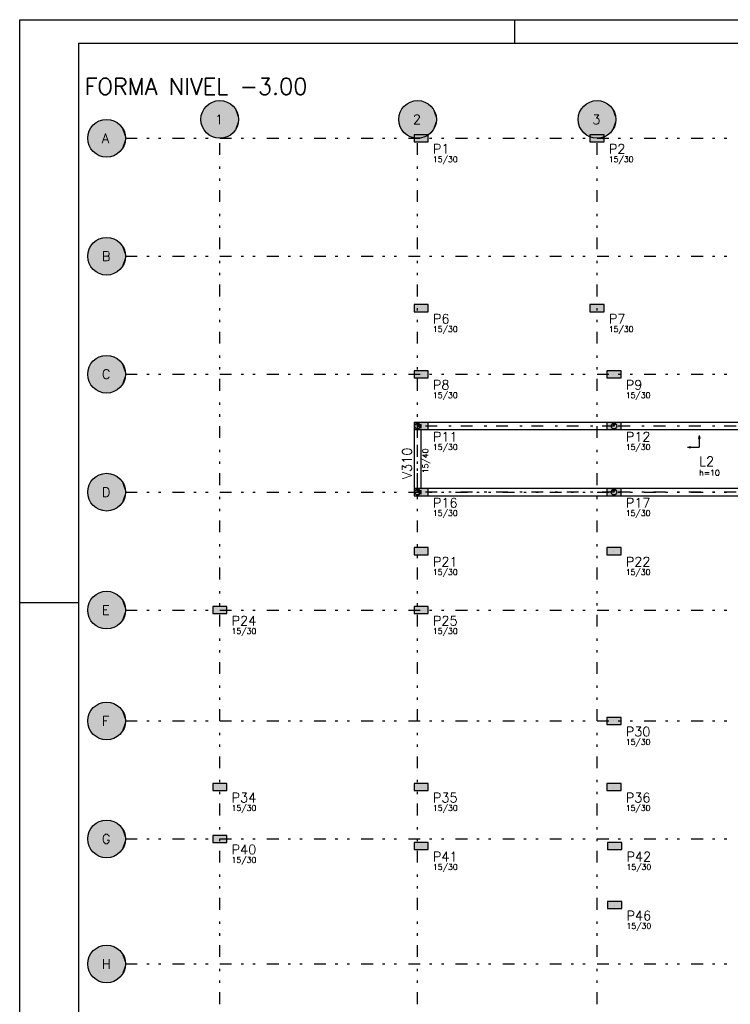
# Model space of a CAD drawing. Extents: x 0 to 119, y 0 to 84.
# Tile 2 of 8: x 0 to 30, y 42 to 84. Entities that reach past the tile are written whole.
import ezdxf

# ---------------------------------------------------------------- set-up
doc = ezdxf.new("R2010")
doc.units = 0
doc.header["$MEASUREMENT"] = 0
doc.linetypes.add('ESTILO_TQS_0003', pattern=[1.5, 0.5, -0.4, 0.1, -0.5])
doc.linetypes.add('ESTILO_TQS_0004', pattern=[2, 0.5, -0.4, 0.1, -0.4, 0.1, -0.5])
for name, color, linetype in [('1', 1, 'CONTINUOUS'), ('2', 2, 'CONTINUOUS'), ('3', 3, 'CONTINUOUS'), ('4', 4, 'CONTINUOUS'), ('6', 6, 'CONTINUOUS'), ('8', 8, 'CONTINUOUS'), ('9', 9, 'CONTINUOUS')]:
    doc.layers.add(name, color=color, linetype=linetype)
doc.styles.get("Standard").update_dxf_attribs({"font": 'ROMANS.SHX'})

msp = doc.modelspace()

# ---------------------------------------------------------------- linework, layer by layer
at = {"layer": '1', "linetype": 'Continuous'}
for points in [[(16.95263, 67.02242), (16.80263, 67.02242), (16.87763, 66.87242), (16.95263, 67.02242)], [(17.02763, 66.79742), (17.02763, 66.94742), (16.87763, 66.87242), (17.02763, 66.79742)], [(24.90763, 67.02242), (17.32763, 67.02242)], [(25.28263, 67.02242), (25.13263, 67.02242), (25.20763, 66.87242), (25.28263, 67.02242)], [(33.08763, 67.02242), (25.50763, 67.02242)], [(16.72763, 66.72242), (16.72763, 64.22242)], [(17.02763, 64.22242), (17.02763, 66.72242)], [(17.32763, 66.72242), (24.90763, 66.72242)], [(25.50763, 66.72242), (33.08763, 66.72242)], [(16.95263, 64.22242), (16.80263, 64.22242), (16.87763, 64.07242), (16.95263, 64.22242)], [(17.02763, 63.99742), (17.02763, 64.14742), (16.87763, 64.07242), (17.02763, 63.99742)], [(24.90763, 64.22242), (17.32763, 64.22242)], [(17.32763, 63.92242), (24.90763, 63.92242)], [(25.28263, 64.22242), (25.13263, 64.22242), (25.20763, 64.07242), (25.28263, 64.22242)], [(33.08763, 64.22242), (25.50763, 64.22242)], [(25.50763, 63.92242), (33.08763, 63.92242)]]:
    msp.add_lwpolyline(points, dxfattribs=at)
for centre in [(16.87763, 66.87242), (16.87763, 66.87242), (25.20763, 66.87242), (16.87763, 64.07242), (16.87763, 64.07242), (25.20763, 64.07242)]:
    msp.add_circle(centre, 0.12, dxfattribs=at)
at = {"layer": '2', "linetype": 'Continuous'}
for centre in [(8.48763, 79.87242), (16.87763, 79.87242), (24.48763, 79.87242), (3.68763, 79.07242), (3.68763, 74.07242), (3.68763, 69.07242), (3.68763, 64.07242), (3.68763, 59.07242), (3.68763, 54.37242), (3.68763, 49.37242), (3.68763, 44.07242)]:
    msp.add_circle(centre, 0.8, dxfattribs=at)
at = {"layer": '6', "linetype": 'Continuous'}
for points in [[(16.72763, 79.22242), (16.72763, 78.92242), (17.32763, 78.92242), (17.32763, 79.22242), (16.72763, 79.22242)], [(24.18763, 79.22242), (24.18763, 78.92242), (24.78763, 78.92242), (24.78763, 79.22242), (24.18763, 79.22242)], [(16.72763, 72.02242), (16.72763, 71.72242), (17.32763, 71.72242), (17.32763, 72.02242), (16.72763, 72.02242)], [(24.18763, 72.02242), (24.18763, 71.72242), (24.78763, 71.72242), (24.78763, 72.02242), (24.18763, 72.02242)], [(16.72763, 69.22242), (16.72763, 68.92242), (17.32763, 68.92242), (17.32763, 69.22242), (16.72763, 69.22242)], [(24.90763, 69.22242), (24.90763, 68.92242), (25.50763, 68.92242), (25.50763, 69.22242), (24.90763, 69.22242)], [(17.32763, 66.72242), (17.32763, 67.02242), (16.72763, 67.02242), (16.72763, 66.72242), (17.32763, 66.72242)], [(24.90763, 67.02242), (24.90763, 66.72242), (25.50763, 66.72242), (25.50763, 67.02242), (24.90763, 67.02242)], [(17.32763, 63.92242), (17.32763, 64.22242), (16.72763, 64.22242), (16.72763, 63.92242), (17.32763, 63.92242)], [(25.50763, 63.92242), (25.50763, 64.22242), (24.90763, 64.22242), (24.90763, 63.92242), (25.50763, 63.92242)], [(17.32763, 61.42242), (17.32763, 61.72242), (16.72763, 61.72242), (16.72763, 61.42242), (17.32763, 61.42242)], [(25.50763, 61.42242), (25.50763, 61.72242), (24.90763, 61.72242), (24.90763, 61.42242), (25.50763, 61.42242)], [(8.78763, 58.92242), (8.78763, 59.22242), (8.18763, 59.22242), (8.18763, 58.92242), (8.78763, 58.92242)], [(17.32763, 58.92242), (17.32763, 59.22242), (16.72763, 59.22242), (16.72763, 58.92242), (17.32763, 58.92242)], [(25.50763, 54.22242), (25.50763, 54.52242), (24.90763, 54.52242), (24.90763, 54.22242), (25.50763, 54.22242)], [(8.78763, 51.42242), (8.78763, 51.72242), (8.18763, 51.72242), (8.18763, 51.42242), (8.78763, 51.42242)], [(17.32763, 51.42242), (17.32763, 51.72242), (16.72763, 51.72242), (16.72763, 51.42242), (17.32763, 51.42242)], [(25.50763, 51.42242), (25.50763, 51.72242), (24.90763, 51.72242), (24.90763, 51.42242), (25.50763, 51.42242)], [(8.18763, 49.52242), (8.18763, 49.22242), (8.78763, 49.22242), (8.78763, 49.52242), (8.18763, 49.52242)], [(17.32763, 48.92242), (17.32763, 49.22242), (16.72763, 49.22242), (16.72763, 48.92242), (17.32763, 48.92242)], [(25.53763, 48.92242), (25.53763, 49.22242), (24.93763, 49.22242), (24.93763, 48.92242), (25.53763, 48.92242)], [(25.53763, 46.42242), (25.53763, 46.72242), (24.93763, 46.72242), (24.93763, 46.42242), (25.53763, 46.42242)]]:
    msp.add_lwpolyline(points, dxfattribs=at)
at = {"layer": '8', "linetype": 'Continuous'}
for p, q in [((0, 0), (0, 84.099998)), ((0, 84.099998), (118.900002, 84.099998)), ((21, 83.099998), (21, 84.099998)), ((2.5, 83.099998), (117.900002, 83.099998)), ((2.5, 83.099998), (2.5, 1)), ((17.02763, 79.07242), (17.02763, 79.07242)), ((24.48763, 79.07242), (24.48763, 79.07242)), ((17.02763, 71.87242), (17.02763, 71.87242)), ((24.48763, 71.87242), (24.48763, 71.87242)), ((17.02763, 69.07242), (17.02763, 69.07242)), ((25.20763, 69.07242), (25.20763, 69.07242)), ((17.02763, 66.87242), (17.02763, 66.87242)), ((25.20763, 66.87242), (25.20763, 66.87242)), ((28.8194, 66.480047), (28.788511, 66.347639)), ((28.8194, 66.480047), (28.850288, 66.347639)), ((28.3194, 65.980047), (28.451808, 66.010933)), ((28.3194, 65.980047), (28.451808, 65.949162)), ((28.451808, 65.949162), (28.451808, 66.010933)), ((28.451808, 65.980047), (28.8194, 65.980047)), ((28.788511, 66.347639), (28.850288, 66.347639)), ((28.8194, 66.347639), (28.8194, 65.980047)), ((17.02763, 64.07242), (17.02763, 64.07242)), ((25.20763, 64.07242), (25.20763, 64.07242)), ((17.02763, 61.57242), (17.02763, 61.57242)), ((25.20763, 61.57242), (25.20763, 61.57242)), ((0, 59.400002), (2.5, 59.400002)), ((8.48763, 59.07242), (8.48763, 59.07242)), ((17.02763, 59.07242), (17.02763, 59.07242)), ((25.20763, 54.37242), (25.20763, 54.37242)), ((8.48763, 51.57242), (8.48763, 51.57242)), ((17.02763, 51.57242), (17.02763, 51.57242)), ((25.20763, 51.57242), (25.20763, 51.57242)), ((8.48763, 49.37242), (8.48763, 49.37242)), ((17.02763, 49.07242), (17.02763, 49.07242)), ((25.23763, 49.07242), (25.23763, 49.07242)), ((25.23763, 46.57242), (25.23763, 46.57242))]:
    msp.add_line(p, q, dxfattribs=at)
at = {"layer": '8', "linetype": 'ESTILO_TQS_0004'}
for p, q in [((4.48763, 79.07242), (53.62763, 79.07242)), ((8.48763, 16.37242), (8.48763, 79.07242)), ((16.87763, 16.37242), (16.87763, 79.07242)), ((24.48763, 16.37242), (24.48763, 79.07242)), ((4.48763, 74.07242), (53.62763, 74.07242)), ((4.48763, 69.07242), (53.62763, 69.07242)), ((4.48763, 64.07242), (53.62763, 64.07242)), ((4.48763, 59.07242), (53.62763, 59.07242)), ((4.48763, 54.37242), (53.62763, 54.37242)), ((4.48763, 49.37242), (53.62763, 49.37242)), ((4.48763, 44.07242), (53.62763, 44.07242))]:
    msp.add_line(p, q, dxfattribs=at)
at = {"layer": '8', "linetype": 'ESTILO_TQS_0003'}
for p, q in [((25.20763, 66.87242), (16.87763, 66.87242)), ((16.87763, 64.07242), (16.87763, 66.87242)), ((33.38763, 66.87242), (25.20763, 66.87242)), ((25.20763, 64.07242), (16.87763, 64.07242)), ((33.38763, 64.07242), (25.20763, 64.07242))]:
    msp.add_line(p, q, dxfattribs=at)
at = {"layer": '9', "linetype": 'Continuous'}
for points in [[(9.28763, 79.87242), (8.119578, 80.582728), (8.026286, 80.525996)], [(9.28763, 79.87242), (8.219726, 80.626229), (8.119578, 80.582728)], [(9.28763, 79.87242), (8.324865, 80.655687), (8.219726, 80.626229)], [(9.28763, 79.87242), (8.433036, 80.670555), (8.324865, 80.655687)], [(9.28763, 79.87242), (8.542224, 80.670555), (8.433036, 80.670555)], [(9.28763, 79.87242), (8.650395, 80.655687), (8.542224, 80.670555)], [(9.28763, 79.87242), (8.755534, 80.626229), (8.650395, 80.655687)], [(9.28763, 79.87242), (8.855682, 80.582728), (8.755534, 80.626229)], [(9.28763, 79.87242), (8.948974, 80.525996), (8.855682, 80.582728)], [(17.67763, 79.87242), (16.509578, 80.582728), (16.416286, 80.525996)], [(17.67763, 79.87242), (16.609726, 80.626229), (16.509578, 80.582728)], [(17.67763, 79.87242), (16.714865, 80.655687), (16.609726, 80.626229)], [(17.67763, 79.87242), (16.823036, 80.670555), (16.714865, 80.655687)], [(17.67763, 79.87242), (16.932224, 80.670555), (16.823036, 80.670555)], [(17.67763, 79.87242), (17.040395, 80.655687), (16.932224, 80.670555)], [(17.67763, 79.87242), (17.145534, 80.626229), (17.040395, 80.655687)], [(17.67763, 79.87242), (17.245682, 80.582728), (17.145534, 80.626229)], [(17.67763, 79.87242), (17.338974, 80.525996), (17.245682, 80.582728)], [(25.28763, 79.87242), (24.119578, 80.582728), (24.026286, 80.525996)], [(25.28763, 79.87242), (24.219726, 80.626229), (24.119578, 80.582728)], [(25.28763, 79.87242), (24.324865, 80.655687), (24.219726, 80.626229)], [(25.28763, 79.87242), (24.433036, 80.670555), (24.324865, 80.655687)], [(25.28763, 79.87242), (24.542224, 80.670555), (24.433036, 80.670555)], [(25.28763, 79.87242), (24.650395, 80.655687), (24.542224, 80.670555)], [(25.28763, 79.87242), (24.755534, 80.626229), (24.650395, 80.655687)], [(25.28763, 79.87242), (24.855682, 80.582728), (24.755534, 80.626229)], [(25.28763, 79.87242), (24.948974, 80.525996), (24.855682, 80.582728)], [(9.28763, 79.87242), (7.753861, 80.191141), (7.717296, 80.088257)], [(9.28763, 79.87242), (7.804094, 80.288087), (7.753861, 80.191141)], [(9.28763, 79.87242), (7.867061, 80.37729), (7.804094, 80.288087)], [(9.28763, 79.87242), (7.941587, 80.457089), (7.867061, 80.37729)], [(9.28763, 79.87242), (8.026286, 80.525996), (7.941587, 80.457089)], [(9.28763, 79.87242), (9.033673, 80.457089), (8.948974, 80.525996)], [(9.28763, 79.87242), (9.108199, 80.37729), (9.033673, 80.457089)], [(9.28763, 79.87242), (9.171166, 80.288087), (9.108199, 80.37729)], [(9.28763, 79.87242), (9.221399, 80.191141), (9.171166, 80.288087)], [(9.28763, 79.87242), (9.257964, 80.088257), (9.221399, 80.191141)], [(17.67763, 79.87242), (16.143861, 80.191141), (16.107296, 80.088257)], [(17.67763, 79.87242), (16.194094, 80.288087), (16.143861, 80.191141)], [(17.67763, 79.87242), (16.257061, 80.37729), (16.194094, 80.288087)], [(17.67763, 79.87242), (16.331587, 80.457089), (16.257061, 80.37729)], [(17.67763, 79.87242), (16.416286, 80.525996), (16.331587, 80.457089)], [(17.67763, 79.87242), (17.423673, 80.457089), (17.338974, 80.525996)], [(17.67763, 79.87242), (17.498199, 80.37729), (17.423673, 80.457089)], [(17.67763, 79.87242), (17.561166, 80.288087), (17.498199, 80.37729)], [(17.67763, 79.87242), (17.611399, 80.191141), (17.561166, 80.288087)], [(17.67763, 79.87242), (17.647964, 80.088257), (17.611399, 80.191141)], [(25.28763, 79.87242), (23.753861, 80.191141), (23.717296, 80.088257)], [(25.28763, 79.87242), (23.804094, 80.288087), (23.753861, 80.191141)], [(25.28763, 79.87242), (23.867061, 80.37729), (23.804094, 80.288087)], [(25.28763, 79.87242), (23.941587, 80.457089), (23.867061, 80.37729)], [(25.28763, 79.87242), (24.026286, 80.525996), (23.941587, 80.457089)], [(25.28763, 79.87242), (25.033673, 80.457089), (24.948974, 80.525996)], [(25.28763, 79.87242), (25.108199, 80.37729), (25.033673, 80.457089)], [(25.28763, 79.87242), (25.171166, 80.288087), (25.108199, 80.37729)], [(25.28763, 79.87242), (25.221399, 80.191141), (25.171166, 80.288087)], [(25.28763, 79.87242), (25.257964, 80.088257), (25.221399, 80.191141)], [(4.48763, 79.07242), (3.226286, 79.725996), (3.141587, 79.657089)], [(4.48763, 79.07242), (3.319578, 79.782728), (3.226286, 79.725996)], [(4.48763, 79.07242), (3.419726, 79.826229), (3.319578, 79.782728)], [(4.48763, 79.07242), (3.524865, 79.855687), (3.419726, 79.826229)], [(4.48763, 79.07242), (3.633036, 79.870555), (3.524865, 79.855687)], [(4.48763, 79.07242), (3.742224, 79.870555), (3.633036, 79.870555)], [(4.48763, 79.07242), (3.850395, 79.855687), (3.742224, 79.870555)], [(4.48763, 79.07242), (3.955534, 79.826229), (3.850395, 79.855687)], [(4.48763, 79.07242), (4.055682, 79.782728), (3.955534, 79.826229)], [(4.48763, 79.07242), (4.148974, 79.725996), (4.055682, 79.782728)], [(4.48763, 79.07242), (4.233673, 79.657089), (4.148974, 79.725996)], [(9.28763, 79.87242), (7.695081, 79.981353), (7.68763, 79.87242)], [(9.28763, 79.87242), (7.68763, 79.87242), (7.695081, 79.763487)], [(9.28763, 79.87242), (7.717296, 80.088257), (7.695081, 79.981353)], [(9.28763, 79.87242), (7.695081, 79.763487), (7.717296, 79.656583)], [(9.28763, 79.87242), (7.717296, 79.656583), (7.753861, 79.553699)], [(9.28763, 79.87242), (7.753861, 79.553699), (7.804094, 79.456753)], [(9.28763, 79.87242), (7.804094, 79.456753), (7.867061, 79.36755)], [(9.28763, 79.87242), (7.867061, 79.36755), (7.941587, 79.287751)], [(9.28763, 79.87242), (7.941587, 79.287751), (8.026286, 79.218844)], [(9.28763, 79.87242), (8.026286, 79.218844), (8.119578, 79.162112)], [(9.28763, 79.87242), (8.119578, 79.162112), (8.219726, 79.118611)], [(9.28763, 79.87242), (8.219726, 79.118611), (8.324865, 79.089153)], [(9.28763, 79.87242), (8.324865, 79.089153), (8.433036, 79.074285)], [(9.28763, 79.87242), (8.433036, 79.074285), (8.542224, 79.074285)], [(9.28763, 79.87242), (8.542224, 79.074285), (8.650395, 79.089153)], [(9.28763, 79.87242), (8.650395, 79.089153), (8.755534, 79.118611)], [(9.28763, 79.87242), (8.755534, 79.118611), (8.855682, 79.162112)], [(9.28763, 79.87242), (8.855682, 79.162112), (8.948974, 79.218844)], [(9.28763, 79.87242), (8.948974, 79.218844), (9.033673, 79.287751)], [(9.28763, 79.87242), (9.033673, 79.287751), (9.108199, 79.36755)], [(9.28763, 79.87242), (9.108199, 79.36755), (9.171166, 79.456753)], [(9.28763, 79.87242), (9.171166, 79.456753), (9.221399, 79.553699)], [(9.28763, 79.87242), (9.221399, 79.553699), (9.257964, 79.656583)], [(9.28763, 79.87242), (9.280179, 79.981353), (9.257964, 80.088257)], [(9.28763, 79.87242), (9.257964, 79.656583), (9.280179, 79.763487)], [(9.28763, 79.87242), (9.280179, 79.763487), (9.28763, 79.87242)], [(17.67763, 79.87242), (16.085081, 79.981353), (16.07763, 79.87242)], [(17.67763, 79.87242), (16.07763, 79.87242), (16.085081, 79.763487)], [(17.67763, 79.87242), (16.107296, 80.088257), (16.085081, 79.981353)], [(17.67763, 79.87242), (16.085081, 79.763487), (16.107296, 79.656583)], [(17.67763, 79.87242), (16.107296, 79.656583), (16.143861, 79.553699)], [(17.67763, 79.87242), (16.143861, 79.553699), (16.194094, 79.456753)], [(17.67763, 79.87242), (16.194094, 79.456753), (16.257061, 79.36755)], [(17.67763, 79.87242), (16.257061, 79.36755), (16.331587, 79.287751)], [(17.67763, 79.87242), (16.331587, 79.287751), (16.416286, 79.218844)], [(17.67763, 79.87242), (16.416286, 79.218844), (16.509578, 79.162112)], [(17.67763, 79.87242), (16.509578, 79.162112), (16.609726, 79.118611)], [(17.67763, 79.87242), (16.609726, 79.118611), (16.714865, 79.089153)], [(17.67763, 79.87242), (16.714865, 79.089153), (16.823036, 79.074285)], [(17.67763, 79.87242), (16.823036, 79.074285), (16.932224, 79.074285)], [(17.67763, 79.87242), (16.932224, 79.074285), (17.040395, 79.089153)], [(17.67763, 79.87242), (17.040395, 79.089153), (17.145534, 79.118611)], [(17.67763, 79.87242), (17.145534, 79.118611), (17.245682, 79.162112)], [(17.67763, 79.87242), (17.245682, 79.162112), (17.338974, 79.218844)], [(17.67763, 79.87242), (17.338974, 79.218844), (17.423673, 79.287751)], [(17.67763, 79.87242), (17.423673, 79.287751), (17.498199, 79.36755)], [(17.67763, 79.87242), (17.498199, 79.36755), (17.561166, 79.456753)], [(17.67763, 79.87242), (17.561166, 79.456753), (17.611399, 79.553699)], [(17.67763, 79.87242), (17.611399, 79.553699), (17.647964, 79.656583)], [(17.67763, 79.87242), (17.670179, 79.981353), (17.647964, 80.088257)], [(17.67763, 79.87242), (17.647964, 79.656583), (17.670179, 79.763487)], [(17.67763, 79.87242), (17.670179, 79.763487), (17.67763, 79.87242)], [(25.28763, 79.87242), (23.695081, 79.981353), (23.68763, 79.87242)], [(25.28763, 79.87242), (23.68763, 79.87242), (23.695081, 79.763487)], [(25.28763, 79.87242), (23.717296, 80.088257), (23.695081, 79.981353)], [(25.28763, 79.87242), (23.695081, 79.763487), (23.717296, 79.656583)], [(25.28763, 79.87242), (23.717296, 79.656583), (23.753861, 79.553699)], [(25.28763, 79.87242), (23.753861, 79.553699), (23.804094, 79.456753)], [(25.28763, 79.87242), (23.804094, 79.456753), (23.867061, 79.36755)], [(25.28763, 79.87242), (23.867061, 79.36755), (23.941587, 79.287751)], [(25.28763, 79.87242), (23.941587, 79.287751), (24.026286, 79.218844)], [(25.28763, 79.87242), (24.026286, 79.218844), (24.119578, 79.162112)], [(25.28763, 79.87242), (24.119578, 79.162112), (24.219726, 79.118611)], [(25.28763, 79.87242), (24.219726, 79.118611), (24.324865, 79.089153)], [(25.28763, 79.87242), (24.324865, 79.089153), (24.433036, 79.074285)], [(25.28763, 79.87242), (24.433036, 79.074285), (24.542224, 79.074285)], [(25.28763, 79.87242), (24.542224, 79.074285), (24.650395, 79.089153)], [(25.28763, 79.87242), (24.650395, 79.089153), (24.755534, 79.118611)], [(25.28763, 79.87242), (24.755534, 79.118611), (24.855682, 79.162112)], [(25.28763, 79.87242), (24.855682, 79.162112), (24.948974, 79.218844)], [(25.28763, 79.87242), (24.948974, 79.218844), (25.033673, 79.287751)], [(25.28763, 79.87242), (25.033673, 79.287751), (25.108199, 79.36755)], [(25.28763, 79.87242), (25.108199, 79.36755), (25.171166, 79.456753)], [(25.28763, 79.87242), (25.171166, 79.456753), (25.221399, 79.553699)], [(25.28763, 79.87242), (25.221399, 79.553699), (25.257964, 79.656583)], [(25.28763, 79.87242), (25.280179, 79.981353), (25.257964, 80.088257)], [(25.28763, 79.87242), (25.257964, 79.656583), (25.280179, 79.763487)], [(25.28763, 79.87242), (25.280179, 79.763487), (25.28763, 79.87242)], [(4.48763, 79.07242), (2.953861, 79.391141), (2.917296, 79.288257)], [(4.48763, 79.07242), (3.004094, 79.488087), (2.953861, 79.391141)], [(4.48763, 79.07242), (3.067061, 79.57729), (3.004094, 79.488087)], [(4.48763, 79.07242), (3.141587, 79.657089), (3.067061, 79.57729)], [(4.48763, 79.07242), (4.308199, 79.57729), (4.233673, 79.657089)], [(4.48763, 79.07242), (4.371166, 79.488087), (4.308199, 79.57729)], [(4.48763, 79.07242), (4.421399, 79.391141), (4.371166, 79.488087)], [(4.48763, 79.07242), (4.457964, 79.288257), (4.421399, 79.391141)], [(4.48763, 79.07242), (2.895081, 79.181353), (2.88763, 79.07242)], [(4.48763, 79.07242), (2.88763, 79.07242), (2.895081, 78.963487)], [(4.48763, 79.07242), (2.917296, 79.288257), (2.895081, 79.181353)], [(4.48763, 79.07242), (2.895081, 78.963487), (2.917296, 78.856583)], [(4.48763, 79.07242), (2.917296, 78.856583), (2.953861, 78.753699)], [(4.48763, 79.07242), (2.953861, 78.753699), (3.004094, 78.656753)], [(4.48763, 79.07242), (3.004094, 78.656753), (3.067061, 78.56755)], [(4.48763, 79.07242), (3.067061, 78.56755), (3.141587, 78.487751)], [(4.48763, 79.07242), (3.141587, 78.487751), (3.226286, 78.418844)], [(4.48763, 79.07242), (3.226286, 78.418844), (3.319578, 78.362112)], [(4.48763, 79.07242), (3.319578, 78.362112), (3.419726, 78.318611)], [(4.48763, 79.07242), (3.419726, 78.318611), (3.524865, 78.289153)], [(4.48763, 79.07242), (3.524865, 78.289153), (3.633036, 78.274285)], [(4.48763, 79.07242), (3.633036, 78.274285), (3.742224, 78.274285)], [(4.48763, 79.07242), (3.742224, 78.274285), (3.850395, 78.289153)], [(4.48763, 79.07242), (3.850395, 78.289153), (3.955534, 78.318611)], [(4.48763, 79.07242), (3.955534, 78.318611), (4.055682, 78.362112)], [(4.48763, 79.07242), (4.055682, 78.362112), (4.148974, 78.418844)], [(4.48763, 79.07242), (4.148974, 78.418844), (4.233673, 78.487751)], [(4.48763, 79.07242), (4.233673, 78.487751), (4.308199, 78.56755)], [(4.48763, 79.07242), (4.308199, 78.56755), (4.371166, 78.656753)], [(4.48763, 79.07242), (4.371166, 78.656753), (4.421399, 78.753699)], [(4.48763, 79.07242), (4.421399, 78.753699), (4.457964, 78.856583)], [(4.48763, 79.07242), (4.480179, 79.181353), (4.457964, 79.288257)], [(4.48763, 79.07242), (4.457964, 78.856583), (4.480179, 78.963487)], [(4.48763, 79.07242), (4.480179, 78.963487), (4.48763, 79.07242)], [(16.72763, 79.22242), (16.72763, 78.92242), (17.32763, 78.92242)], [(16.72763, 79.22242), (17.32763, 78.92242), (17.32763, 79.22242)], [(16.72763, 79.22242), (17.32763, 79.22242), (16.72763, 79.22242)], [(24.18763, 79.22242), (24.18763, 78.92242), (24.78763, 78.92242)], [(24.18763, 79.22242), (24.78763, 78.92242), (24.78763, 79.22242)], [(24.18763, 79.22242), (24.78763, 79.22242), (24.18763, 79.22242)], [(4.48763, 74.07242), (3.226286, 74.725996), (3.141587, 74.657089)], [(4.48763, 74.07242), (3.319578, 74.782728), (3.226286, 74.725996)], [(4.48763, 74.07242), (3.419726, 74.826229), (3.319578, 74.782728)], [(4.48763, 74.07242), (3.524865, 74.855687), (3.419726, 74.826229)], [(4.48763, 74.07242), (3.633036, 74.870555), (3.524865, 74.855687)], [(4.48763, 74.07242), (3.742224, 74.870555), (3.633036, 74.870555)], [(4.48763, 74.07242), (3.850395, 74.855687), (3.742224, 74.870555)], [(4.48763, 74.07242), (3.955534, 74.826229), (3.850395, 74.855687)], [(4.48763, 74.07242), (4.055682, 74.782728), (3.955534, 74.826229)], [(4.48763, 74.07242), (4.148974, 74.725996), (4.055682, 74.782728)], [(4.48763, 74.07242), (4.233673, 74.657089), (4.148974, 74.725996)], [(4.48763, 74.07242), (2.953861, 74.391141), (2.917296, 74.288257)], [(4.48763, 74.07242), (3.004094, 74.488087), (2.953861, 74.391141)], [(4.48763, 74.07242), (3.067061, 74.57729), (3.004094, 74.488087)], [(4.48763, 74.07242), (3.141587, 74.657089), (3.067061, 74.57729)], [(4.48763, 74.07242), (4.308199, 74.57729), (4.233673, 74.657089)], [(4.48763, 74.07242), (4.371166, 74.488087), (4.308199, 74.57729)], [(4.48763, 74.07242), (4.421399, 74.391141), (4.371166, 74.488087)], [(4.48763, 74.07242), (4.457964, 74.288257), (4.421399, 74.391141)], [(4.48763, 74.07242), (2.895081, 74.181353), (2.88763, 74.07242)], [(4.48763, 74.07242), (2.88763, 74.07242), (2.895081, 73.963487)], [(4.48763, 74.07242), (2.917296, 74.288257), (2.895081, 74.181353)], [(4.48763, 74.07242), (2.895081, 73.963487), (2.917296, 73.856583)], [(4.48763, 74.07242), (2.917296, 73.856583), (2.953861, 73.753699)], [(4.48763, 74.07242), (2.953861, 73.753699), (3.004094, 73.656753)], [(4.48763, 74.07242), (3.004094, 73.656753), (3.067061, 73.56755)], [(4.48763, 74.07242), (3.067061, 73.56755), (3.141587, 73.487751)], [(4.48763, 74.07242), (3.141587, 73.487751), (3.226286, 73.418844)], [(4.48763, 74.07242), (3.226286, 73.418844), (3.319578, 73.362112)], [(4.48763, 74.07242), (3.319578, 73.362112), (3.419726, 73.318611)], [(4.48763, 74.07242), (3.419726, 73.318611), (3.524865, 73.289153)], [(4.48763, 74.07242), (3.524865, 73.289153), (3.633036, 73.274285)], [(4.48763, 74.07242), (3.633036, 73.274285), (3.742224, 73.274285)], [(4.48763, 74.07242), (3.742224, 73.274285), (3.850395, 73.289153)], [(4.48763, 74.07242), (3.850395, 73.289153), (3.955534, 73.318611)], [(4.48763, 74.07242), (3.955534, 73.318611), (4.055682, 73.362112)], [(4.48763, 74.07242), (4.055682, 73.362112), (4.148974, 73.418844)], [(4.48763, 74.07242), (4.148974, 73.418844), (4.233673, 73.487751)], [(4.48763, 74.07242), (4.233673, 73.487751), (4.308199, 73.56755)], [(4.48763, 74.07242), (4.308199, 73.56755), (4.371166, 73.656753)], [(4.48763, 74.07242), (4.371166, 73.656753), (4.421399, 73.753699)], [(4.48763, 74.07242), (4.421399, 73.753699), (4.457964, 73.856583)], [(4.48763, 74.07242), (4.480179, 74.181353), (4.457964, 74.288257)], [(4.48763, 74.07242), (4.457964, 73.856583), (4.480179, 73.963487)], [(4.48763, 74.07242), (4.480179, 73.963487), (4.48763, 74.07242)], [(16.72763, 72.02242), (16.72763, 71.72242), (17.32763, 71.72242)], [(16.72763, 72.02242), (17.32763, 71.72242), (17.32763, 72.02242)], [(16.72763, 72.02242), (17.32763, 72.02242), (16.72763, 72.02242)], [(24.18763, 72.02242), (24.18763, 71.72242), (24.78763, 71.72242)], [(24.18763, 72.02242), (24.78763, 71.72242), (24.78763, 72.02242)], [(24.18763, 72.02242), (24.78763, 72.02242), (24.18763, 72.02242)], [(4.48763, 69.07242), (3.226286, 69.725996), (3.141587, 69.657089)], [(4.48763, 69.07242), (3.319578, 69.782728), (3.226286, 69.725996)], [(4.48763, 69.07242), (3.419726, 69.826229), (3.319578, 69.782728)], [(4.48763, 69.07242), (3.524865, 69.855687), (3.419726, 69.826229)], [(4.48763, 69.07242), (3.633036, 69.870555), (3.524865, 69.855687)], [(4.48763, 69.07242), (3.742224, 69.870555), (3.633036, 69.870555)], [(4.48763, 69.07242), (3.850395, 69.855687), (3.742224, 69.870555)], [(4.48763, 69.07242), (3.955534, 69.826229), (3.850395, 69.855687)], [(4.48763, 69.07242), (4.055682, 69.782728), (3.955534, 69.826229)], [(4.48763, 69.07242), (4.148974, 69.725996), (4.055682, 69.782728)], [(4.48763, 69.07242), (4.233673, 69.657089), (4.148974, 69.725996)], [(4.48763, 69.07242), (2.917296, 69.288257), (2.895081, 69.181353)], [(4.48763, 69.07242), (2.953861, 69.391141), (2.917296, 69.288257)], [(4.48763, 69.07242), (3.004094, 69.488087), (2.953861, 69.391141)], [(4.48763, 69.07242), (3.067061, 69.57729), (3.004094, 69.488087)], [(4.48763, 69.07242), (3.141587, 69.657089), (3.067061, 69.57729)], [(4.48763, 69.07242), (4.308199, 69.57729), (4.233673, 69.657089)], [(4.48763, 69.07242), (4.371166, 69.488087), (4.308199, 69.57729)], [(4.48763, 69.07242), (4.421399, 69.391141), (4.371166, 69.488087)], [(4.48763, 69.07242), (4.457964, 69.288257), (4.421399, 69.391141)], [(4.48763, 69.07242), (4.480179, 69.181353), (4.457964, 69.288257)], [(4.48763, 69.07242), (2.895081, 69.181353), (2.88763, 69.07242)], [(4.48763, 69.07242), (2.88763, 69.07242), (2.895081, 68.963487)], [(4.48763, 69.07242), (2.895081, 68.963487), (2.917296, 68.856583)], [(4.48763, 69.07242), (2.917296, 68.856583), (2.953861, 68.753699)], [(4.48763, 69.07242), (2.953861, 68.753699), (3.004094, 68.656753)], [(4.48763, 69.07242), (3.004094, 68.656753), (3.067061, 68.56755)], [(4.48763, 69.07242), (3.067061, 68.56755), (3.141587, 68.487751)], [(4.48763, 69.07242), (3.141587, 68.487751), (3.226286, 68.418844)], [(4.48763, 69.07242), (3.226286, 68.418844), (3.319578, 68.362112)], [(4.48763, 69.07242), (3.319578, 68.362112), (3.419726, 68.318611)], [(4.48763, 69.07242), (3.419726, 68.318611), (3.524865, 68.289153)], [(4.48763, 69.07242), (3.524865, 68.289153), (3.633036, 68.274285)], [(4.48763, 69.07242), (3.633036, 68.274285), (3.742224, 68.274285)], [(4.48763, 69.07242), (3.742224, 68.274285), (3.850395, 68.289153)], [(4.48763, 69.07242), (3.850395, 68.289153), (3.955534, 68.318611)], [(4.48763, 69.07242), (3.955534, 68.318611), (4.055682, 68.362112)], [(4.48763, 69.07242), (4.055682, 68.362112), (4.148974, 68.418844)], [(4.48763, 69.07242), (4.148974, 68.418844), (4.233673, 68.487751)], [(4.48763, 69.07242), (4.233673, 68.487751), (4.308199, 68.56755)], [(4.48763, 69.07242), (4.308199, 68.56755), (4.371166, 68.656753)], [(4.48763, 69.07242), (4.371166, 68.656753), (4.421399, 68.753699)], [(4.48763, 69.07242), (4.421399, 68.753699), (4.457964, 68.856583)], [(4.48763, 69.07242), (4.457964, 68.856583), (4.480179, 68.963487)], [(4.48763, 69.07242), (4.480179, 68.963487), (4.48763, 69.07242)], [(16.72763, 69.22242), (16.72763, 68.92242), (17.32763, 68.92242)], [(16.72763, 69.22242), (17.32763, 68.92242), (17.32763, 69.22242)], [(16.72763, 69.22242), (17.32763, 69.22242), (16.72763, 69.22242)], [(24.90763, 69.22242), (24.90763, 68.92242), (25.50763, 68.92242)], [(24.90763, 69.22242), (25.50763, 68.92242), (25.50763, 69.22242)], [(24.90763, 69.22242), (25.50763, 69.22242), (24.90763, 69.22242)], [(17.32763, 66.72242), (17.32763, 67.02242), (16.72763, 67.02242)], [(17.32763, 66.72242), (16.72763, 67.02242), (16.72763, 66.72242)], [(16.95263, 67.02242), (16.80263, 67.02242), (16.87763, 66.87242)], [(16.95263, 67.02242), (16.87763, 66.87242), (16.95263, 67.02242)], [(17.02763, 66.79742), (17.02763, 66.94742), (16.87763, 66.87242)], [(17.02763, 66.79742), (16.87763, 66.87242), (17.02763, 66.79742)], [(24.90763, 67.02242), (24.90763, 66.72242), (25.50763, 66.72242)], [(24.90763, 67.02242), (25.50763, 66.72242), (25.50763, 67.02242)], [(24.90763, 67.02242), (25.50763, 67.02242), (24.90763, 67.02242)], [(25.28263, 67.02242), (25.13263, 67.02242), (25.20763, 66.87242)], [(25.28263, 67.02242), (25.20763, 66.87242), (25.28263, 67.02242)], [(17.32763, 66.72242), (16.72763, 66.72242), (17.32763, 66.72242)], [(4.48763, 64.07242), (3.226286, 64.725996), (3.141587, 64.657089)], [(4.48763, 64.07242), (3.319578, 64.782728), (3.226286, 64.725996)], [(4.48763, 64.07242), (3.419726, 64.826229), (3.319578, 64.782728)], [(4.48763, 64.07242), (3.524865, 64.855687), (3.419726, 64.826229)], [(4.48763, 64.07242), (3.633036, 64.870555), (3.524865, 64.855687)], [(4.48763, 64.07242), (3.742224, 64.870555), (3.633036, 64.870555)], [(4.48763, 64.07242), (3.850395, 64.855687), (3.742224, 64.870555)], [(4.48763, 64.07242), (3.955534, 64.826229), (3.850395, 64.855687)], [(4.48763, 64.07242), (4.055682, 64.782728), (3.955534, 64.826229)], [(4.48763, 64.07242), (4.148974, 64.725996), (4.055682, 64.782728)], [(4.48763, 64.07242), (4.233673, 64.657089), (4.148974, 64.725996)], [(4.48763, 64.07242), (2.917296, 64.288257), (2.895081, 64.181353)], [(4.48763, 64.07242), (2.953861, 64.391141), (2.917296, 64.288257)], [(4.48763, 64.07242), (3.004094, 64.488087), (2.953861, 64.391141)], [(4.48763, 64.07242), (3.067061, 64.57729), (3.004094, 64.488087)], [(4.48763, 64.07242), (3.141587, 64.657089), (3.067061, 64.57729)], [(4.48763, 64.07242), (4.308199, 64.57729), (4.233673, 64.657089)], [(4.48763, 64.07242), (4.371166, 64.488087), (4.308199, 64.57729)], [(4.48763, 64.07242), (4.421399, 64.391141), (4.371166, 64.488087)], [(4.48763, 64.07242), (4.457964, 64.288257), (4.421399, 64.391141)], [(4.48763, 64.07242), (4.480179, 64.181353), (4.457964, 64.288257)], [(4.48763, 64.07242), (2.895081, 64.181353), (2.88763, 64.07242)], [(4.48763, 64.07242), (2.88763, 64.07242), (2.895081, 63.963487)], [(4.48763, 64.07242), (2.895081, 63.963487), (2.917296, 63.856583)], [(4.48763, 64.07242), (2.917296, 63.856583), (2.953861, 63.753699)], [(4.48763, 64.07242), (2.953861, 63.753699), (3.004094, 63.656753)], [(4.48763, 64.07242), (3.004094, 63.656753), (3.067061, 63.56755)], [(4.48763, 64.07242), (3.067061, 63.56755), (3.141587, 63.487751)], [(4.48763, 64.07242), (3.141587, 63.487751), (3.226286, 63.418844)], [(4.48763, 64.07242), (3.226286, 63.418844), (3.319578, 63.362112)], [(4.48763, 64.07242), (3.319578, 63.362112), (3.419726, 63.318611)], [(4.48763, 64.07242), (3.419726, 63.318611), (3.524865, 63.289153)], [(4.48763, 64.07242), (3.524865, 63.289153), (3.633036, 63.274285)], [(4.48763, 64.07242), (3.633036, 63.274285), (3.742224, 63.274285)], [(4.48763, 64.07242), (3.742224, 63.274285), (3.850395, 63.289153)], [(4.48763, 64.07242), (3.850395, 63.289153), (3.955534, 63.318611)], [(4.48763, 64.07242), (3.955534, 63.318611), (4.055682, 63.362112)], [(4.48763, 64.07242), (4.055682, 63.362112), (4.148974, 63.418844)], [(4.48763, 64.07242), (4.148974, 63.418844), (4.233673, 63.487751)], [(4.48763, 64.07242), (4.233673, 63.487751), (4.308199, 63.56755)], [(4.48763, 64.07242), (4.308199, 63.56755), (4.371166, 63.656753)], [(4.48763, 64.07242), (4.371166, 63.656753), (4.421399, 63.753699)], [(4.48763, 64.07242), (4.421399, 63.753699), (4.457964, 63.856583)], [(4.48763, 64.07242), (4.457964, 63.856583), (4.480179, 63.963487)], [(4.48763, 64.07242), (4.480179, 63.963487), (4.48763, 64.07242)], [(17.32763, 63.92242), (17.32763, 64.22242), (16.72763, 64.22242)], [(17.32763, 63.92242), (16.72763, 64.22242), (16.72763, 63.92242)], [(17.32763, 63.92242), (16.72763, 63.92242), (17.32763, 63.92242)], [(16.95263, 64.22242), (16.80263, 64.22242), (16.87763, 64.07242)], [(16.95263, 64.22242), (16.87763, 64.07242), (16.95263, 64.22242)], [(17.02763, 63.99742), (17.02763, 64.14742), (16.87763, 64.07242)], [(17.02763, 63.99742), (16.87763, 64.07242), (17.02763, 63.99742)], [(25.50763, 63.92242), (25.50763, 64.22242), (24.90763, 64.22242)], [(25.50763, 63.92242), (24.90763, 64.22242), (24.90763, 63.92242)], [(25.50763, 63.92242), (24.90763, 63.92242), (25.50763, 63.92242)], [(25.28263, 64.22242), (25.13263, 64.22242), (25.20763, 64.07242)], [(25.28263, 64.22242), (25.20763, 64.07242), (25.28263, 64.22242)], [(17.32763, 61.42242), (17.32763, 61.72242), (16.72763, 61.72242)], [(17.32763, 61.42242), (16.72763, 61.72242), (16.72763, 61.42242)], [(17.32763, 61.42242), (16.72763, 61.42242), (17.32763, 61.42242)], [(25.50763, 61.42242), (25.50763, 61.72242), (24.90763, 61.72242)], [(25.50763, 61.42242), (24.90763, 61.72242), (24.90763, 61.42242)], [(25.50763, 61.42242), (24.90763, 61.42242), (25.50763, 61.42242)], [(4.48763, 59.07242), (3.226286, 59.725996), (3.141587, 59.657089)], [(4.48763, 59.07242), (3.319578, 59.782728), (3.226286, 59.725996)], [(4.48763, 59.07242), (3.419726, 59.826229), (3.319578, 59.782728)], [(4.48763, 59.07242), (3.524865, 59.855687), (3.419726, 59.826229)], [(4.48763, 59.07242), (3.633036, 59.870555), (3.524865, 59.855687)], [(4.48763, 59.07242), (3.742224, 59.870555), (3.633036, 59.870555)], [(4.48763, 59.07242), (3.850395, 59.855687), (3.742224, 59.870555)], [(4.48763, 59.07242), (3.955534, 59.826229), (3.850395, 59.855687)], [(4.48763, 59.07242), (4.055682, 59.782728), (3.955534, 59.826229)], [(4.48763, 59.07242), (4.148974, 59.725996), (4.055682, 59.782728)], [(4.48763, 59.07242), (4.233673, 59.657089), (4.148974, 59.725996)], [(4.48763, 59.07242), (2.917296, 59.288257), (2.895081, 59.181353)], [(4.48763, 59.07242), (2.953861, 59.391141), (2.917296, 59.288257)], [(4.48763, 59.07242), (3.004094, 59.488087), (2.953861, 59.391141)], [(4.48763, 59.07242), (3.067061, 59.57729), (3.004094, 59.488087)], [(4.48763, 59.07242), (3.141587, 59.657089), (3.067061, 59.57729)], [(4.48763, 59.07242), (4.308199, 59.57729), (4.233673, 59.657089)], [(4.48763, 59.07242), (4.371166, 59.488087), (4.308199, 59.57729)], [(4.48763, 59.07242), (4.421399, 59.391141), (4.371166, 59.488087)], [(4.48763, 59.07242), (4.457964, 59.288257), (4.421399, 59.391141)], [(4.48763, 59.07242), (4.480179, 59.181353), (4.457964, 59.288257)], [(4.48763, 59.07242), (2.895081, 59.181353), (2.88763, 59.07242)], [(4.48763, 59.07242), (2.88763, 59.07242), (2.895081, 58.963487)], [(4.48763, 59.07242), (2.895081, 58.963487), (2.917296, 58.856583)], [(4.48763, 59.07242), (2.917296, 58.856583), (2.953861, 58.753699)], [(4.48763, 59.07242), (2.953861, 58.753699), (3.004094, 58.656753)], [(4.48763, 59.07242), (3.004094, 58.656753), (3.067061, 58.56755)], [(4.48763, 59.07242), (3.067061, 58.56755), (3.141587, 58.487751)], [(4.48763, 59.07242), (3.141587, 58.487751), (3.226286, 58.418844)], [(4.48763, 59.07242), (3.226286, 58.418844), (3.319578, 58.362112)], [(4.48763, 59.07242), (3.319578, 58.362112), (3.419726, 58.318611)], [(4.48763, 59.07242), (3.419726, 58.318611), (3.524865, 58.289153)], [(4.48763, 59.07242), (3.524865, 58.289153), (3.633036, 58.274285)], [(4.48763, 59.07242), (3.633036, 58.274285), (3.742224, 58.274285)], [(4.48763, 59.07242), (3.742224, 58.274285), (3.850395, 58.289153)], [(4.48763, 59.07242), (3.850395, 58.289153), (3.955534, 58.318611)], [(4.48763, 59.07242), (3.955534, 58.318611), (4.055682, 58.362112)], [(4.48763, 59.07242), (4.055682, 58.362112), (4.148974, 58.418844)], [(4.48763, 59.07242), (4.148974, 58.418844), (4.233673, 58.487751)], [(4.48763, 59.07242), (4.233673, 58.487751), (4.308199, 58.56755)], [(4.48763, 59.07242), (4.308199, 58.56755), (4.371166, 58.656753)], [(4.48763, 59.07242), (4.371166, 58.656753), (4.421399, 58.753699)], [(4.48763, 59.07242), (4.421399, 58.753699), (4.457964, 58.856583)], [(4.48763, 59.07242), (4.457964, 58.856583), (4.480179, 58.963487)], [(4.48763, 59.07242), (4.480179, 58.963487), (4.48763, 59.07242)], [(8.78763, 58.92242), (8.78763, 59.22242), (8.18763, 59.22242)], [(8.78763, 58.92242), (8.18763, 59.22242), (8.18763, 58.92242)], [(8.78763, 58.92242), (8.18763, 58.92242), (8.78763, 58.92242)], [(17.32763, 58.92242), (17.32763, 59.22242), (16.72763, 59.22242)], [(17.32763, 58.92242), (16.72763, 59.22242), (16.72763, 58.92242)], [(17.32763, 58.92242), (16.72763, 58.92242), (17.32763, 58.92242)], [(4.48763, 54.37242), (3.419726, 55.126229), (3.319578, 55.082728)], [(4.48763, 54.37242), (3.524865, 55.155687), (3.419726, 55.126229)], [(4.48763, 54.37242), (3.633036, 55.170555), (3.524865, 55.155687)], [(4.48763, 54.37242), (3.742224, 55.170555), (3.633036, 55.170555)], [(4.48763, 54.37242), (3.850395, 55.155687), (3.742224, 55.170555)], [(4.48763, 54.37242), (3.955534, 55.126229), (3.850395, 55.155687)], [(4.48763, 54.37242), (4.055682, 55.082728), (3.955534, 55.126229)], [(4.48763, 54.37242), (2.953861, 54.691141), (2.917296, 54.588257)], [(4.48763, 54.37242), (3.004094, 54.788087), (2.953861, 54.691141)], [(4.48763, 54.37242), (3.067061, 54.87729), (3.004094, 54.788087)], [(4.48763, 54.37242), (3.141587, 54.957089), (3.067061, 54.87729)], [(4.48763, 54.37242), (3.226286, 55.025996), (3.141587, 54.957089)], [(4.48763, 54.37242), (3.319578, 55.082728), (3.226286, 55.025996)], [(4.48763, 54.37242), (4.148974, 55.025996), (4.055682, 55.082728)], [(4.48763, 54.37242), (4.233673, 54.957089), (4.148974, 55.025996)], [(4.48763, 54.37242), (4.308199, 54.87729), (4.233673, 54.957089)], [(4.48763, 54.37242), (4.371166, 54.788087), (4.308199, 54.87729)], [(4.48763, 54.37242), (4.421399, 54.691141), (4.371166, 54.788087)], [(4.48763, 54.37242), (4.457964, 54.588257), (4.421399, 54.691141)], [(4.48763, 54.37242), (2.895081, 54.481353), (2.88763, 54.37242)], [(4.48763, 54.37242), (2.88763, 54.37242), (2.895081, 54.263487)], [(4.48763, 54.37242), (2.917296, 54.588257), (2.895081, 54.481353)], [(4.48763, 54.37242), (2.895081, 54.263487), (2.917296, 54.156583)], [(4.48763, 54.37242), (2.917296, 54.156583), (2.953861, 54.053699)], [(4.48763, 54.37242), (2.953861, 54.053699), (3.004094, 53.956753)], [(4.48763, 54.37242), (3.004094, 53.956753), (3.067061, 53.86755)], [(4.48763, 54.37242), (3.067061, 53.86755), (3.141587, 53.787751)], [(4.48763, 54.37242), (3.141587, 53.787751), (3.226286, 53.718844)], [(4.48763, 54.37242), (3.226286, 53.718844), (3.319578, 53.662112)], [(4.48763, 54.37242), (3.319578, 53.662112), (3.419726, 53.618611)], [(4.48763, 54.37242), (3.419726, 53.618611), (3.524865, 53.589153)], [(4.48763, 54.37242), (3.524865, 53.589153), (3.633036, 53.574285)], [(4.48763, 54.37242), (3.633036, 53.574285), (3.742224, 53.574285)], [(4.48763, 54.37242), (3.742224, 53.574285), (3.850395, 53.589153)], [(4.48763, 54.37242), (3.850395, 53.589153), (3.955534, 53.618611)], [(4.48763, 54.37242), (3.955534, 53.618611), (4.055682, 53.662112)], [(4.48763, 54.37242), (4.055682, 53.662112), (4.148974, 53.718844)], [(4.48763, 54.37242), (4.148974, 53.718844), (4.233673, 53.787751)], [(4.48763, 54.37242), (4.233673, 53.787751), (4.308199, 53.86755)], [(4.48763, 54.37242), (4.308199, 53.86755), (4.371166, 53.956753)], [(4.48763, 54.37242), (4.371166, 53.956753), (4.421399, 54.053699)], [(4.48763, 54.37242), (4.421399, 54.053699), (4.457964, 54.156583)], [(4.48763, 54.37242), (4.480179, 54.481353), (4.457964, 54.588257)], [(4.48763, 54.37242), (4.457964, 54.156583), (4.480179, 54.263487)], [(4.48763, 54.37242), (4.480179, 54.263487), (4.48763, 54.37242)], [(25.50763, 54.22242), (25.50763, 54.52242), (24.90763, 54.52242)], [(25.50763, 54.22242), (24.90763, 54.52242), (24.90763, 54.22242)], [(25.50763, 54.22242), (24.90763, 54.22242), (25.50763, 54.22242)], [(8.78763, 51.42242), (8.78763, 51.72242), (8.18763, 51.72242)], [(8.78763, 51.42242), (8.18763, 51.72242), (8.18763, 51.42242)], [(8.78763, 51.42242), (8.18763, 51.42242), (8.78763, 51.42242)], [(17.32763, 51.42242), (17.32763, 51.72242), (16.72763, 51.72242)], [(17.32763, 51.42242), (16.72763, 51.72242), (16.72763, 51.42242)], [(17.32763, 51.42242), (16.72763, 51.42242), (17.32763, 51.42242)], [(25.50763, 51.42242), (25.50763, 51.72242), (24.90763, 51.72242)], [(25.50763, 51.42242), (24.90763, 51.72242), (24.90763, 51.42242)], [(25.50763, 51.42242), (24.90763, 51.42242), (25.50763, 51.42242)], [(4.48763, 49.37242), (3.419726, 50.126229), (3.319578, 50.082728)], [(4.48763, 49.37242), (3.524865, 50.155687), (3.419726, 50.126229)], [(4.48763, 49.37242), (3.633036, 50.170555), (3.524865, 50.155687)], [(4.48763, 49.37242), (3.742224, 50.170555), (3.633036, 50.170555)], [(4.48763, 49.37242), (3.850395, 50.155687), (3.742224, 50.170555)], [(4.48763, 49.37242), (3.955534, 50.126229), (3.850395, 50.155687)], [(4.48763, 49.37242), (4.055682, 50.082728), (3.955534, 50.126229)], [(4.48763, 49.37242), (2.953861, 49.691141), (2.917296, 49.588257)], [(4.48763, 49.37242), (3.004094, 49.788087), (2.953861, 49.691141)], [(4.48763, 49.37242), (3.067061, 49.87729), (3.004094, 49.788087)], [(4.48763, 49.37242), (3.141587, 49.957089), (3.067061, 49.87729)], [(4.48763, 49.37242), (3.226286, 50.025996), (3.141587, 49.957089)], [(4.48763, 49.37242), (3.319578, 50.082728), (3.226286, 50.025996)], [(4.48763, 49.37242), (4.148974, 50.025996), (4.055682, 50.082728)], [(4.48763, 49.37242), (4.233673, 49.957089), (4.148974, 50.025996)], [(4.48763, 49.37242), (4.308199, 49.87729), (4.233673, 49.957089)], [(4.48763, 49.37242), (4.371166, 49.788087), (4.308199, 49.87729)], [(4.48763, 49.37242), (4.421399, 49.691141), (4.371166, 49.788087)], [(4.48763, 49.37242), (4.457964, 49.588257), (4.421399, 49.691141)], [(4.48763, 49.37242), (2.895081, 49.481353), (2.88763, 49.37242)], [(4.48763, 49.37242), (2.88763, 49.37242), (2.895081, 49.263487)], [(4.48763, 49.37242), (2.917296, 49.588257), (2.895081, 49.481353)], [(4.48763, 49.37242), (2.895081, 49.263487), (2.917296, 49.156583)], [(4.48763, 49.37242), (2.917296, 49.156583), (2.953861, 49.053699)], [(4.48763, 49.37242), (2.953861, 49.053699), (3.004094, 48.956753)], [(4.48763, 49.37242), (3.004094, 48.956753), (3.067061, 48.86755)], [(4.48763, 49.37242), (3.067061, 48.86755), (3.141587, 48.787751)], [(4.48763, 49.37242), (3.141587, 48.787751), (3.226286, 48.718844)], [(4.48763, 49.37242), (3.226286, 48.718844), (3.319578, 48.662112)], [(4.48763, 49.37242), (3.319578, 48.662112), (3.419726, 48.618611)], [(4.48763, 49.37242), (3.419726, 48.618611), (3.524865, 48.589153)], [(4.48763, 49.37242), (3.524865, 48.589153), (3.633036, 48.574285)], [(4.48763, 49.37242), (3.633036, 48.574285), (3.742224, 48.574285)], [(4.48763, 49.37242), (3.742224, 48.574285), (3.850395, 48.589153)], [(4.48763, 49.37242), (3.850395, 48.589153), (3.955534, 48.618611)], [(4.48763, 49.37242), (3.955534, 48.618611), (4.055682, 48.662112)], [(4.48763, 49.37242), (4.055682, 48.662112), (4.148974, 48.718844)], [(4.48763, 49.37242), (4.148974, 48.718844), (4.233673, 48.787751)], [(4.48763, 49.37242), (4.233673, 48.787751), (4.308199, 48.86755)], [(4.48763, 49.37242), (4.308199, 48.86755), (4.371166, 48.956753)], [(4.48763, 49.37242), (4.371166, 48.956753), (4.421399, 49.053699)], [(4.48763, 49.37242), (4.421399, 49.053699), (4.457964, 49.156583)], [(4.48763, 49.37242), (4.480179, 49.481353), (4.457964, 49.588257)], [(4.48763, 49.37242), (4.457964, 49.156583), (4.480179, 49.263487)], [(4.48763, 49.37242), (4.480179, 49.263487), (4.48763, 49.37242)], [(8.18763, 49.52242), (8.18763, 49.22242), (8.78763, 49.22242)], [(8.18763, 49.52242), (8.78763, 49.22242), (8.78763, 49.52242)], [(8.18763, 49.52242), (8.78763, 49.52242), (8.18763, 49.52242)], [(17.32763, 48.92242), (17.32763, 49.22242), (16.72763, 49.22242)], [(17.32763, 48.92242), (16.72763, 49.22242), (16.72763, 48.92242)], [(17.32763, 48.92242), (16.72763, 48.92242), (17.32763, 48.92242)], [(25.53763, 48.92242), (25.53763, 49.22242), (24.93763, 49.22242)], [(25.53763, 48.92242), (24.93763, 49.22242), (24.93763, 48.92242)], [(25.53763, 48.92242), (24.93763, 48.92242), (25.53763, 48.92242)], [(25.53763, 46.42242), (25.53763, 46.72242), (24.93763, 46.72242)], [(25.53763, 46.42242), (24.93763, 46.72242), (24.93763, 46.42242)], [(25.53763, 46.42242), (24.93763, 46.42242), (25.53763, 46.42242)], [(4.48763, 44.07242), (3.226286, 44.725996), (3.141587, 44.657089)], [(4.48763, 44.07242), (3.319578, 44.782728), (3.226286, 44.725996)], [(4.48763, 44.07242), (3.419726, 44.826229), (3.319578, 44.782728)], [(4.48763, 44.07242), (3.524865, 44.855687), (3.419726, 44.826229)], [(4.48763, 44.07242), (3.633036, 44.870555), (3.524865, 44.855687)], [(4.48763, 44.07242), (3.742224, 44.870555), (3.633036, 44.870555)], [(4.48763, 44.07242), (3.850395, 44.855687), (3.742224, 44.870555)], [(4.48763, 44.07242), (3.955534, 44.826229), (3.850395, 44.855687)], [(4.48763, 44.07242), (4.055682, 44.782728), (3.955534, 44.826229)], [(4.48763, 44.07242), (4.148974, 44.725996), (4.055682, 44.782728)], [(4.48763, 44.07242), (4.233673, 44.657089), (4.148974, 44.725996)], [(4.48763, 44.07242), (2.917296, 44.288257), (2.895081, 44.181353)], [(4.48763, 44.07242), (2.953861, 44.391141), (2.917296, 44.288257)], [(4.48763, 44.07242), (3.004094, 44.488087), (2.953861, 44.391141)], [(4.48763, 44.07242), (3.067061, 44.57729), (3.004094, 44.488087)], [(4.48763, 44.07242), (3.141587, 44.657089), (3.067061, 44.57729)], [(4.48763, 44.07242), (4.308199, 44.57729), (4.233673, 44.657089)], [(4.48763, 44.07242), (4.371166, 44.488087), (4.308199, 44.57729)], [(4.48763, 44.07242), (4.421399, 44.391141), (4.371166, 44.488087)], [(4.48763, 44.07242), (4.457964, 44.288257), (4.421399, 44.391141)], [(4.48763, 44.07242), (4.480179, 44.181353), (4.457964, 44.288257)], [(4.48763, 44.07242), (2.895081, 44.181353), (2.88763, 44.07242)], [(4.48763, 44.07242), (2.88763, 44.07242), (2.895081, 43.963487)], [(4.48763, 44.07242), (2.895081, 43.963487), (2.917296, 43.856583)], [(4.48763, 44.07242), (2.917296, 43.856583), (2.953861, 43.753699)], [(4.48763, 44.07242), (2.953861, 43.753699), (3.004094, 43.656753)], [(4.48763, 44.07242), (3.004094, 43.656753), (3.067061, 43.56755)], [(4.48763, 44.07242), (3.067061, 43.56755), (3.141587, 43.487751)], [(4.48763, 44.07242), (3.141587, 43.487751), (3.226286, 43.418844)], [(4.48763, 44.07242), (3.226286, 43.418844), (3.319578, 43.362112)], [(4.48763, 44.07242), (3.319578, 43.362112), (3.419726, 43.318611)], [(4.48763, 44.07242), (3.419726, 43.318611), (3.524865, 43.289153)], [(4.48763, 44.07242), (3.524865, 43.289153), (3.633036, 43.274285)], [(4.48763, 44.07242), (3.633036, 43.274285), (3.742224, 43.274285)], [(4.48763, 44.07242), (3.742224, 43.274285), (3.850395, 43.289153)], [(4.48763, 44.07242), (3.850395, 43.289153), (3.955534, 43.318611)], [(4.48763, 44.07242), (3.955534, 43.318611), (4.055682, 43.362112)], [(4.48763, 44.07242), (4.055682, 43.362112), (4.148974, 43.418844)], [(4.48763, 44.07242), (4.148974, 43.418844), (4.233673, 43.487751)], [(4.48763, 44.07242), (4.233673, 43.487751), (4.308199, 43.56755)], [(4.48763, 44.07242), (4.308199, 43.56755), (4.371166, 43.656753)], [(4.48763, 44.07242), (4.371166, 43.656753), (4.421399, 43.753699)], [(4.48763, 44.07242), (4.421399, 43.753699), (4.457964, 43.856583)], [(4.48763, 44.07242), (4.457964, 43.856583), (4.480179, 43.963487)], [(4.48763, 44.07242), (4.480179, 43.963487), (4.48763, 44.07242)]]:
    msp.add_solid(points, dxfattribs=at)

# ---------------------------------------------------------------- texts
at = {"layer": '1', "linetype": 'Continuous'}
msp.add_text('FORMA NIVEL -3.00', height=0.7, dxfattribs=at).set_placement((2.755943, 80.919792))
at = {"layer": '3', "linetype": 'Continuous'}
for s, p in [('15/30', (17.52763, 78.06242)), ('15/30', (24.98763, 78.06242)), ('15/30', (17.52763, 70.86242)), ('15/30', (24.98763, 70.86242)), ('15/30', (17.52763, 68.06242)), ('15/30', (25.70763, 68.06242)), ('15/30', (17.52763, 65.86242)), ('15/30', (25.70763, 65.86242)), ('h=10', (28.8194, 64.772047)), ('15/30', (17.52763, 63.06242)), ('15/30', (25.70763, 63.06242)), ('15/30', (17.52763, 60.56242)), ('15/30', (25.70763, 60.56242)), ('15/30', (8.98763, 58.06242)), ('15/30', (17.52763, 58.06242)), ('15/30', (25.70763, 53.36242)), ('15/30', (8.98763, 50.56242)), ('15/30', (17.52763, 50.56242)), ('15/30', (25.70763, 50.56242)), ('15/30', (8.98763, 48.36242)), ('15/30', (17.52763, 48.06242)), ('15/30', (25.73763, 48.06242)), ('15/30', (25.73763, 45.56242))]:
    msp.add_text(s, height=0.24, dxfattribs=at).set_placement(p)
msp.add_text('15/40', height=0.24, rotation=90, dxfattribs=at).set_placement((17.32763, 64.87242))
at = {"layer": '4', "linetype": 'Continuous'}
msp.add_text('V310', height=0.4, rotation=90, dxfattribs=at).set_placement((16.62763, 64.62242))
msp.add_text('L2', height=0.4, dxfattribs=at).set_placement((28.8194, 65.180047))
at = {"layer": '6', "linetype": 'Continuous'}
for s, p in [('1', (8.28763, 79.67242)), ('2', (16.67763, 79.67242)), ('3', (24.28763, 79.67242)), ('A', (3.48763, 78.87242)), ('P1', (17.52763, 78.42242)), ('P2', (24.98763, 78.42242)), ('B', (3.48763, 73.87242)), ('P6', (17.52763, 71.22242)), ('P7', (24.98763, 71.22242)), ('C', (3.48763, 68.87242)), ('P8', (17.52763, 68.42242)), ('P9', (25.70763, 68.42242)), ('P11', (17.52763, 66.22242)), ('P12', (25.70763, 66.22242)), ('D', (3.48763, 63.87242)), ('P16', (17.52763, 63.42242)), ('P17', (25.70763, 63.42242)), ('P21', (17.52763, 60.92242)), ('P22', (25.70763, 60.92242)), ('E', (3.48763, 58.87242)), ('P24', (8.98763, 58.42242)), ('P25', (17.52763, 58.42242)), ('F', (3.48763, 54.17242)), ('P30', (25.70763, 53.72242)), ('P34', (8.98763, 50.92242)), ('P35', (17.52763, 50.92242)), ('P36', (25.70763, 50.92242)), ('G', (3.48763, 49.17242)), ('P40', (8.98763, 48.72242)), ('P41', (17.52763, 48.42242)), ('P42', (25.73763, 48.42242)), ('P46', (25.73763, 45.92242)), ('H', (3.48763, 43.87242))]:
    msp.add_text(s, height=0.4, dxfattribs=at).set_placement(p)

doc.saveas('drawing.dxf')
